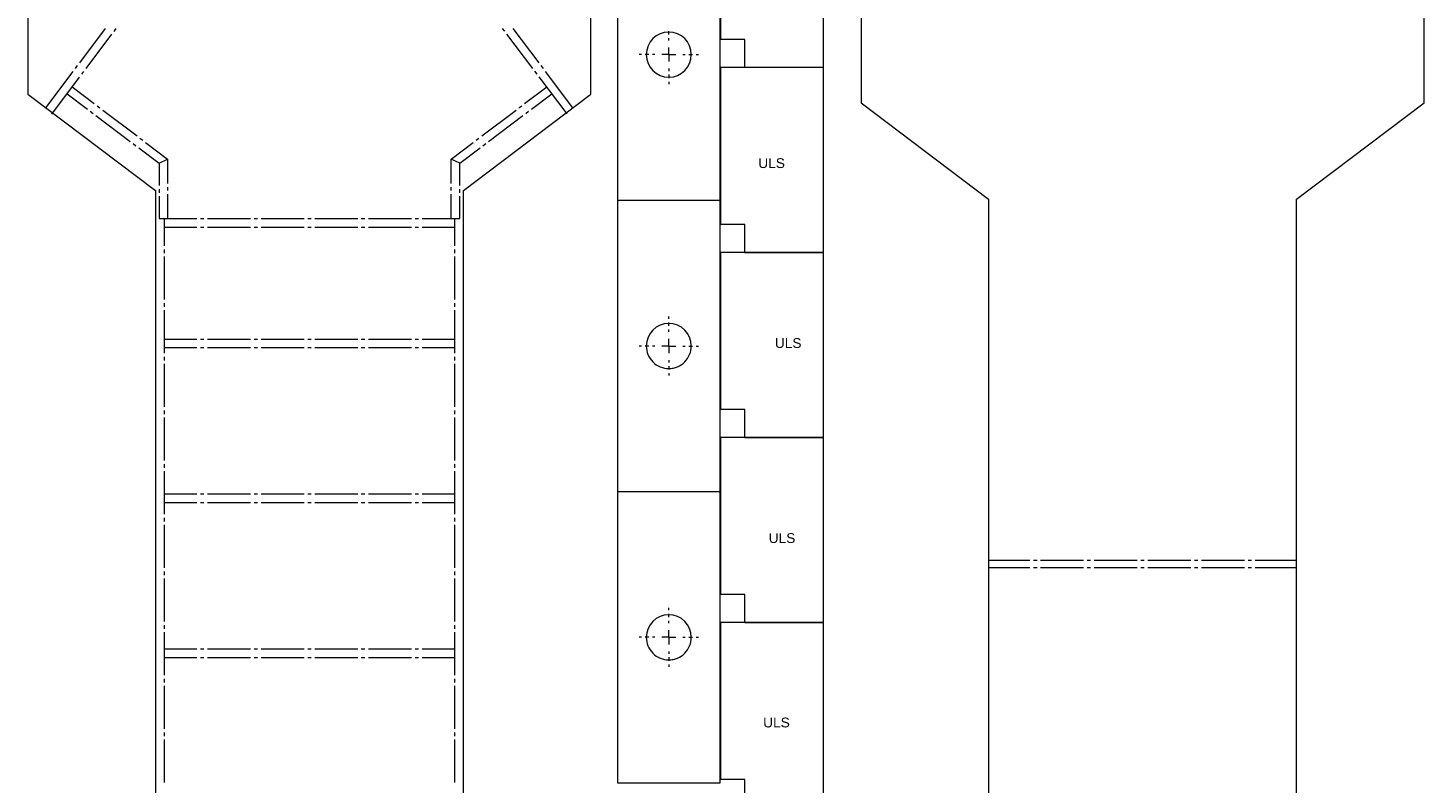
# Model space of a CAD drawing. Header units: millimetres. Extents: x 55 to 573, y 6 to 807.
# Tile 2 of 5: x 55 to 550, y 290 to 558. Entities that reach past the tile are written whole.
import ezdxf

# ---------------------------------------------------------------- set-up
doc = ezdxf.new("R2010")
doc.units = ezdxf.units.MM
doc.header["$MEASUREMENT"] = 0
doc.layers.get('0').update_dxf_attribs({"linetype": 'CONTINUOUS'})
doc.styles.add('Arial0', font='arial.ttf', dxfattribs={"height": 4.05})

msp = doc.modelspace()

# ---------------------------------------------------------------- linework, layer by layer
at = {"color": 0, "linetype": 'Continuous', "lineweight": 9, "true_color": 0x000007}
for p, q in [((54.68, 665.27), (54.68, 534.47)), ((254.58, 534.47), (254.58, 665.27)), ((350.55, 662.19), (350.55, 531.39)), ((550.45, 531.39), (550.45, 662.19)), ((300.56, 609.66), (300.56, 553.95)), ((337.02, 609.66), (337.02, 543.96)), ((264.04, 600.2), (264.04, 496.92)), ((300.5, 496.92), (300.5, 600.2)), ((309.26, 553.95), (300.56, 553.95)), ((309.26, 543.96), (309.26, 553.95)), ((337.02, 543.96), (300.56, 543.96)), ((300.56, 543.96), (300.56, 488.26)), ((337.02, 543.96), (309.26, 543.96)), ((337.02, 543.96), (337.02, 478.23)), ((54.68, 534.47), (100, 500.27)), ((209.3, 500.27), (254.58, 534.47)), ((350.55, 531.39), (395.83, 497.19)), ((505.13, 497.19), (550.45, 531.39)), ((100, 500.27), (100, 219.48)), ((209.3, 219.48), (209.3, 500.27)), ((264.04, 496.92), (300.5, 496.92)), ((264.04, 496.76), (264.04, 393.45)), ((300.5, 496.76), (264.04, 496.76)), ((300.5, 393.45), (300.5, 496.76)), ((395.83, 497.19), (395.83, 216.41)), ((505.13, 216.41), (505.13, 497.19)), ((309.26, 488.26), (300.56, 488.26)), ((309.26, 478.23), (309.26, 488.26)), ((337.02, 478.27), (300.56, 478.27)), ((300.56, 478.27), (300.56, 422.56)), ((337.02, 478.23), (309.26, 478.23)), ((337.02, 478.27), (337.02, 412.54)), ((309.26, 422.56), (300.56, 422.56)), ((309.26, 412.54), (309.26, 422.56)), ((337.02, 412.6), (300.56, 412.6)), ((300.56, 412.6), (300.56, 356.9)), ((337.02, 412.54), (309.26, 412.54)), ((337.02, 412.6), (337.02, 346.87)), ((264.04, 393.45), (300.5, 393.45)), ((264.04, 393.32), (264.04, 290.04)), ((300.5, 393.32), (264.04, 393.32)), ((300.5, 290.04), (300.5, 393.32)), ((309.26, 356.9), (300.56, 356.9)), ((309.26, 346.87), (309.26, 356.9)), ((337.02, 346.91), (300.56, 346.91)), ((300.56, 346.91), (300.56, 291.2)), ((337.02, 346.87), (309.26, 346.87)), ((337.02, 346.91), (337.02, 281.18)), ((264.04, 290.04), (300.5, 290.04)), ((309.26, 291.2), (300.56, 291.2)), ((309.26, 281.18), (309.26, 291.2))]:
    msp.add_line(p, q, dxfattribs=at)
for points in [[(73.11, 545.68), (82.27, 557.82)], [(75.32, 543.63), (84.49, 555.81)], [(85.25, 556.8), (86.04, 557.82)], [(224.02, 556.83), (223.22, 557.86)], [(233.94, 543.67), (224.78, 555.81)], [(236.19, 545.68), (226.99, 557.82)], [(282.27, 555.67), (282.27, 556.93)], [(282.27, 553.56), (282.27, 554.38)], [(282.27, 548.56), (282.27, 551.04)], [(272.61, 548.56), (271.75, 548.56)], [(275.16, 548.56), (273.87, 548.56)], [(277.27, 548.56), (276.41, 548.56)], [(282.27, 548.56), (279.76, 548.56)], [(282.27, 548.56), (282.27, 546.05)], [(282.27, 548.56), (284.75, 548.56)], [(287.26, 548.56), (288.09, 548.56)], [(289.38, 548.56), (290.64, 548.56)], [(291.93, 548.56), (292.76, 548.56)], [(61.03, 529.67), (70.79, 542.61)], [(63.12, 527.42), (73.01, 540.59)], [(71.55, 543.63), (72.31, 544.66)], [(73.77, 541.62), (74.56, 542.61)], [(235.46, 541.62), (234.7, 542.64)], [(246.11, 527.56), (236.22, 540.62)], [(237.71, 543.63), (236.95, 544.66)], [(248.23, 529.67), (238.47, 542.61)], [(282.27, 543.57), (282.27, 542.71)], [(282.27, 541.45), (282.27, 540.16)], [(70.39, 537.08), (78.2, 531.16)], [(231.06, 531.16), (238.9, 537.08)], [(282.27, 538.9), (282.27, 538.04)], [(68.57, 534.67), (75.82, 529.21)], [(233.48, 529.21), (240.72, 534.67)], [(76.81, 528.45), (77.8, 527.69)], [(78.83, 526.93), (91, 517.73)], [(79.23, 530.4), (80.22, 529.64)], [(81.24, 528.88), (93.42, 519.68)], [(215.85, 519.68), (228.02, 528.88)], [(218.26, 517.73), (230.43, 526.93)], [(229.04, 529.64), (230.07, 530.4)], [(231.46, 527.69), (232.48, 528.45)], [(92.03, 516.97), (93.02, 516.21)], [(94.44, 518.92), (95.44, 518.16)], [(96.46, 517.4), (104.3, 511.48)], [(205, 511.48), (212.8, 517.4)], [(213.83, 518.16), (214.82, 518.92)], [(216.24, 516.21), (217.23, 516.97)], [(94.05, 515.45), (101.26, 509.99)], [(101.29, 509.99), (104.3, 511.48)], [(104.3, 511.48), (104.3, 502.81)], [(208.01, 509.99), (205, 511.48)], [(205, 502.81), (205, 511.48)], [(208.01, 509.99), (215.25, 515.45)], [(101.29, 509.99), (101.29, 502.05)], [(208.01, 502.05), (208.01, 509.99)], [(101.29, 500.79), (101.29, 499.5)], [(104.3, 501.52), (104.3, 500.27)], [(205, 500.27), (205, 501.52)], [(208.01, 499.5), (208.01, 500.79)], [(101.29, 498.25), (101.29, 490.31)], [(104.3, 498.98), (104.3, 490.31)], [(205, 490.31), (205, 498.98)], [(208.01, 490.31), (208.01, 498.25)], [(101.29, 490.31), (114.62, 490.31)], [(103.01, 490.31), (103.01, 480.65)], [(103.01, 487.33), (114.62, 487.33)], [(115.91, 490.31), (117.17, 490.31)], [(115.91, 487.33), (117.17, 487.33)], [(118.43, 490.31), (133.68, 490.31)], [(118.43, 487.33), (133.68, 487.33)], [(134.97, 490.31), (136.22, 490.31)], [(134.97, 487.33), (136.22, 487.33)], [(137.48, 490.31), (152.73, 490.31)], [(137.48, 487.33), (152.73, 487.33)], [(154.02, 490.31), (155.28, 490.31)], [(154.02, 487.33), (155.28, 487.33)], [(156.53, 490.31), (171.78, 490.31)], [(156.53, 487.33), (171.78, 487.33)], [(173.07, 490.31), (174.33, 490.31)], [(173.07, 487.33), (174.33, 487.33)], [(175.59, 490.31), (190.84, 490.31)], [(175.59, 487.33), (190.84, 487.33)], [(192.13, 490.31), (193.38, 490.31)], [(192.13, 487.33), (193.38, 487.33)], [(194.64, 490.31), (208.01, 490.31)], [(194.64, 487.33), (206.29, 487.33)], [(206.29, 480.65), (206.29, 490.31)], [(103.01, 479.39), (103.01, 478.1)], [(103.01, 476.84), (103.01, 461.6)], [(206.29, 478.1), (206.29, 479.39)], [(206.29, 461.6), (206.29, 476.84)], [(103.01, 460.34), (103.01, 459.05)], [(103.01, 457.79), (103.01, 442.54)], [(206.29, 459.05), (206.29, 460.34)], [(206.29, 442.54), (206.29, 457.79)], [(282.27, 454.75), (282.27, 455.61)], [(282.27, 452.23), (282.27, 453.49)], [(103.01, 447.57), (114.62, 447.57)], [(115.91, 447.57), (117.17, 447.57)], [(118.43, 447.57), (133.68, 447.57)], [(134.97, 447.57), (136.22, 447.57)], [(137.48, 447.57), (152.73, 447.57)], [(154.02, 447.57), (155.28, 447.57)], [(156.53, 447.57), (171.78, 447.57)], [(173.07, 447.57), (174.33, 447.57)], [(175.59, 447.57), (190.84, 447.57)], [(192.13, 447.57), (193.38, 447.57)], [(194.64, 447.57), (206.29, 447.57)], [(282.27, 450.12), (282.27, 450.94)], [(282.27, 445.09), (282.27, 447.6)], [(103.01, 444.59), (114.62, 444.59)], [(103.01, 441.28), (103.01, 439.99)], [(115.91, 444.59), (117.17, 444.59)], [(118.43, 444.59), (133.68, 444.59)], [(134.97, 444.59), (136.22, 444.59)], [(137.48, 444.59), (152.73, 444.59)], [(154.02, 444.59), (155.28, 444.59)], [(156.53, 444.59), (171.78, 444.59)], [(173.07, 444.59), (174.33, 444.59)], [(175.59, 444.59), (190.84, 444.59)], [(192.13, 444.59), (193.38, 444.59)], [(194.64, 444.59), (206.29, 444.59)], [(206.29, 439.99), (206.29, 441.28)], [(272.61, 445.09), (271.75, 445.09)], [(275.16, 445.09), (273.87, 445.09)], [(277.27, 445.09), (276.41, 445.09)], [(282.27, 445.09), (279.76, 445.09)], [(282.27, 445.09), (282.27, 442.57)], [(282.27, 445.09), (284.75, 445.09)], [(287.26, 445.09), (288.09, 445.09)], [(289.38, 445.09), (290.64, 445.09)], [(291.93, 445.09), (292.76, 445.09)], [(103.01, 438.74), (103.01, 423.49)], [(206.29, 423.49), (206.29, 438.74)], [(282.27, 440.09), (282.27, 439.23)], [(282.27, 437.98), (282.27, 436.72)], [(282.27, 435.43), (282.27, 434.6)], [(103.01, 422.23), (103.01, 420.94)], [(206.29, 420.94), (206.29, 422.23)], [(103.01, 419.68), (103.01, 404.43)], [(206.29, 404.43), (206.29, 419.68)], [(103.01, 403.18), (103.01, 401.89)], [(206.29, 401.89), (206.29, 403.18)], [(103.01, 400.63), (103.01, 385.38)], [(206.29, 385.38), (206.29, 400.63)], [(103.01, 392.56), (114.62, 392.56)], [(115.91, 392.56), (117.17, 392.56)], [(118.43, 392.56), (133.68, 392.56)], [(134.97, 392.56), (136.22, 392.56)], [(137.48, 392.56), (152.73, 392.56)], [(154.02, 392.56), (155.28, 392.56)], [(156.53, 392.56), (171.78, 392.56)], [(173.07, 392.56), (174.33, 392.56)], [(175.59, 392.56), (190.84, 392.56)], [(192.13, 392.56), (193.38, 392.56)], [(194.64, 392.56), (206.29, 392.56)], [(103.01, 389.55), (114.62, 389.55)], [(115.91, 389.55), (117.17, 389.55)], [(118.43, 389.55), (133.68, 389.55)], [(134.97, 389.55), (136.22, 389.55)], [(137.48, 389.55), (152.73, 389.55)], [(154.02, 389.55), (155.28, 389.55)], [(156.53, 389.55), (171.78, 389.55)], [(173.07, 389.55), (174.33, 389.55)], [(175.59, 389.55), (190.84, 389.55)], [(192.13, 389.55), (193.38, 389.55)], [(194.64, 389.55), (206.29, 389.55)], [(103.01, 384.12), (103.01, 382.83)], [(206.29, 382.83), (206.29, 384.12)], [(103.01, 381.58), (103.01, 366.33)], [(206.29, 366.33), (206.29, 381.58)], [(103.01, 365.07), (103.01, 363.78)], [(103.01, 362.52), (103.01, 347.27)], [(206.29, 363.78), (206.29, 365.07)], [(206.29, 347.27), (206.29, 362.52)], [(282.27, 351.31), (282.27, 352.17)], [(282.27, 348.79), (282.27, 350.05)], [(282.27, 346.68), (282.27, 347.5)], [(103.01, 346.01), (103.01, 344.72)], [(103.01, 343.47), (103.01, 328.22)], [(206.29, 344.72), (206.29, 346.01)], [(206.29, 328.22), (206.29, 343.47)], [(282.27, 341.68), (282.27, 344.16)], [(103.01, 337.55), (114.62, 337.55)], [(115.91, 337.55), (117.17, 337.55)], [(118.43, 337.55), (133.68, 337.55)], [(134.97, 337.55), (136.22, 337.55)], [(137.48, 337.55), (152.73, 337.55)], [(154.02, 337.55), (155.28, 337.55)], [(156.53, 337.55), (171.78, 337.55)], [(173.07, 337.55), (174.33, 337.55)], [(175.59, 337.55), (190.84, 337.55)], [(192.13, 337.55), (193.38, 337.55)], [(194.64, 337.55), (206.29, 337.55)], [(272.61, 341.68), (271.75, 341.68)], [(275.16, 341.68), (273.87, 341.68)], [(277.27, 341.68), (276.41, 341.68)], [(282.27, 341.68), (279.76, 341.68)], [(282.27, 341.68), (282.27, 339.17)], [(282.27, 341.68), (284.75, 341.68)], [(287.26, 341.68), (288.09, 341.68)], [(289.38, 341.68), (290.64, 341.68)], [(291.93, 341.68), (292.76, 341.68)], [(103.01, 334.54), (114.62, 334.54)], [(115.91, 334.54), (117.17, 334.54)], [(118.43, 334.54), (133.68, 334.54)], [(134.97, 334.54), (136.22, 334.54)], [(137.48, 334.54), (152.73, 334.54)], [(154.02, 334.54), (155.28, 334.54)], [(156.53, 334.54), (171.78, 334.54)], [(173.07, 334.54), (174.33, 334.54)], [(175.59, 334.54), (190.84, 334.54)], [(192.13, 334.54), (193.38, 334.54)], [(194.64, 334.54), (206.29, 334.54)], [(282.27, 336.69), (282.27, 335.83)], [(282.27, 334.57), (282.27, 333.28)], [(282.27, 332.02), (282.27, 331.16)], [(103.01, 326.96), (103.01, 325.67)], [(103.01, 324.41), (103.01, 309.16)], [(206.29, 325.67), (206.29, 326.96)], [(206.29, 309.16), (206.29, 324.41)], [(103.01, 307.91), (103.01, 306.62)], [(206.29, 306.62), (206.29, 307.91)], [(103.01, 305.36), (103.01, 290.11)], [(206.29, 290.11), (206.29, 305.36)]]:
    msp.add_lwpolyline(points, dxfattribs=at)
at = {"color": 0, "linetype": 'Continuous', "lineweight": 20, "true_color": 0x000007}
for points in [[(395.83, 369.02), (410.47, 369.02)], [(411.74, 369.02), (413, 369.02)], [(414.27, 369.02), (429.52, 369.02)], [(430.8, 369.02), (432.05, 369.02)], [(433.33, 369.02), (448.58, 369.02)], [(449.85, 369.02), (451.11, 369.02)], [(452.38, 369.02), (467.63, 369.02)], [(468.91, 369.02), (470.16, 369.02)], [(471.44, 369.02), (486.69, 369.02)], [(487.96, 369.02), (489.22, 369.02)], [(490.49, 369.02), (505.13, 369.02)], [(395.83, 366.46), (410.47, 366.46)], [(411.74, 366.46), (413, 366.46)], [(414.27, 366.46), (429.52, 366.46)], [(430.8, 366.46), (432.05, 366.46)], [(433.33, 366.46), (448.58, 366.46)], [(449.85, 366.46), (451.11, 366.46)], [(452.38, 366.46), (467.63, 366.46)], [(468.91, 366.46), (470.16, 366.46)], [(471.44, 366.46), (486.69, 366.46)], [(487.96, 366.46), (489.22, 366.46)], [(490.49, 366.46), (505.13, 366.46)]]:
    msp.add_lwpolyline(points, dxfattribs=at)
at = {"color": 0, "linetype": 'Continuous', "lineweight": 9, "true_color": 0x000007}
for points, knots in [([(282.27, 556.57), (277.87, 556.6), (274.23, 552.96), (274.26, 548.56), (274.26, 548.56), (274.23, 544.16), (277.87, 540.52), (282.27, 540.56), (282.27, 540.56), (286.67, 540.52), (290.27, 544.16), (290.24, 548.56), (290.24, 548.56), (290.27, 552.96), (286.64, 556.6), (282.24, 556.57)], [0, 0, 0, 0, 0.0625, 0.0625, 0.0625, 0.0625, 0.125, 0.125, 0.125, 0.125, 0.1875, 0.1875, 0.1875, 0.1875, 1, 1, 1, 1]), ([(282.27, 453.09), (277.87, 453.13), (274.23, 449.49), (274.26, 445.09), (274.26, 445.09), (274.23, 442.97), (275.12, 440.92), (276.58, 439.43), (276.58, 439.43), (277.41, 438.67), (278.17, 438.14), (279.19, 437.71), (279.19, 437.71), (280.25, 437.28), (281.14, 437.12), (282.27, 437.08), (282.27, 437.08), (282.8, 437.12), (283.26, 437.12), (283.82, 437.25), (283.82, 437.25), (284.39, 437.35), (284.78, 437.51), (285.31, 437.71), (285.31, 437.71), (286.34, 438.14), (287.1, 438.67), (287.93, 439.43), (287.93, 439.43), (289.38, 440.92), (290.27, 443), (290.24, 445.12), (290.24, 445.12), (290.27, 449.49), (286.64, 453.13), (282.24, 453.09)], [0, 0, 0, 0, 0.027778, 0.027778, 0.027778, 0.027778, 0.055556, 0.055556, 0.055556, 0.055556, 0.083333, 0.083333, 0.083333, 0.083333, 0.111111, 0.111111, 0.111111, 0.111111, 0.138889, 0.138889, 0.138889, 0.138889, 0.166667, 0.166667, 0.166667, 0.166667, 0.194444, 0.194444, 0.194444, 0.194444, 0.222222, 0.222222, 0.222222, 0.222222, 1, 1, 1, 1]), ([(282.27, 349.65), (277.87, 349.72), (274.23, 346.08), (274.26, 341.68), (274.26, 341.68), (274.23, 339.56), (275.12, 337.51), (276.58, 336.02), (276.58, 336.02), (277.41, 335.23), (278.17, 334.73), (279.19, 334.27), (279.19, 334.27), (280.25, 333.87), (281.14, 333.71), (282.27, 333.68), (282.27, 333.68), (282.8, 333.71), (283.26, 333.71), (283.82, 333.84), (283.82, 333.84), (284.39, 333.94), (284.78, 334.07), (285.31, 334.27), (285.31, 334.27), (286.34, 334.73), (287.1, 335.23), (287.93, 336.02), (287.93, 336.02), (289.38, 337.51), (290.27, 339.56), (290.24, 341.68), (290.24, 341.68), (290.27, 346.08), (286.64, 349.72), (282.24, 349.65)], [0, 0, 0, 0, 0.027778, 0.027778, 0.027778, 0.027778, 0.055556, 0.055556, 0.055556, 0.055556, 0.083333, 0.083333, 0.083333, 0.083333, 0.111111, 0.111111, 0.111111, 0.111111, 0.138889, 0.138889, 0.138889, 0.138889, 0.166667, 0.166667, 0.166667, 0.166667, 0.194444, 0.194444, 0.194444, 0.194444, 0.222222, 0.222222, 0.222222, 0.222222, 1, 1, 1, 1])]:
    msp.add_open_spline(points, degree=3, knots=knots, dxfattribs=at)

# ---------------------------------------------------------------- texts
at = {"color": 0, "true_color": 0x000007, "style": 'Arial0'}
for height, p in [(3.483, (314.03, 508.28)), (3.483, (319.91, 444.41)), (3.483, (317.73, 375.16)), (3.485, (315.76, 309.69))]:
    msp.add_text('ULS', height=height, dxfattribs=at).set_placement(p)

doc.saveas('drawing.dxf')
